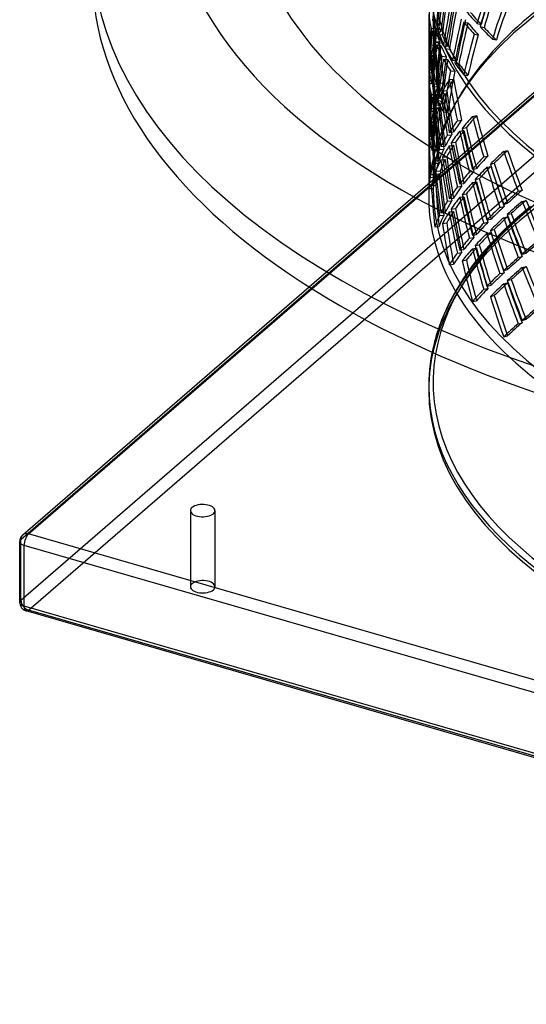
# Model space of a CAD drawing. Header units: millimetres. Extents: x -616 to 616, y -518 to 424.
# Tile 1 of 10: x -616 to -328, y -517 to 43. Entities that reach past the tile are written whole.
import ezdxf

# ---------------------------------------------------------------- set-up
doc = ezdxf.new("R2010")
doc.units = ezdxf.units.MM
doc.layers.add('HIDDEN', color=7, linetype='Continuous')
doc.layers.add('THICK', color=7, linetype='Continuous')

msp = doc.modelspace()

# ---------------------------------------------------------------- linework, layer by layer
at = {"layer": 'HIDDEN'}
for p, q in [((-615.63, -252.99), (-168.13, 134.56)), ((-451.75, -109.45), (-167.07, 137.09)), ((-450.23, -110.42), (-163.8, 137.64)), ((-615.63, -287.63), (-168.13, 99.92)), ((-611.3, -293.21), (-163.8, 94.34)), ((-381.54, 42.26), (-379.08, 42)), ((-363.82, 41.26), (-361.45, 40.86)), ((-356.2, 40.42), (-353.93, 39.88)), ((-382.41, 37.73), (-379.92, 37.61)), ((-382.01, 36.11), (-379.52, 35.99)), ((-379.28, 35.87), (-376.83, 35.6)), ((-378.59, 34.23), (-376.14, 33.97)), ((-357.94, 34.4), (-355.56, 34)), ((-354.53, 38.65), (-352.27, 38.12)), ((-383.75, 31.81), (-383.75, 23.92)), ((-382.96, 28.18), (-380.46, 28.21)), ((-381.25, 31.77), (-381.25, 24.13)), ((-380.35, 30.02), (-377.87, 30.18)), ((-379.97, 29.71), (-377.48, 29.59)), ((-379.28, 28.25), (-376.83, 27.99)), ((-347.54, 31.57), (-345.27, 31.04)), ((-382.26, 23.62), (-379.78, 23.79)), ((-375.36, 27.74), (-372.92, 27.48)), ((-374.36, 26.23), (-371.98, 25.83)), ((-383.75, 19.44), (-383.75, 11.54)), ((-383.74, 20.38), (-381.24, 20.26)), ((-383.68, 21.83), (-381.18, 21.86)), ((-382.65, 22.18), (-380.15, 22.21)), ((-381.25, 19.23), (-381.25, 11.59)), ((-376.25, 21.78), (-373.81, 21.52)), ((-375.36, 20.12), (-372.92, 19.86)), ((-370.15, 19.65), (-367.78, 19.25)), ((-368.97, 17.96), (-366.59, 17.56)), ((-383.68, 14.22), (-381.18, 14.24)), ((-383.57, 15.83), (-381.07, 15.85)), ((-383.47, 14.06), (-380.97, 13.94)), ((-383.27, 12.45), (-380.78, 12.33)), ((-371.38, 13.55), (-368.93, 13.29)), ((-363.82, 11.23), (-361.45, 10.83)), ((-383.62, 7.88), (-381.12, 7.9)), ((-383.47, 6.44), (-380.97, 6.32)), ((-382.01, 6.08), (-379.52, 5.96)), ((-377.65, 6.44), (-375.17, 6.6)), ((-372.05, 8.51), (-369.63, 8.81)), ((-382.41, 0.09), (-379.92, -0.03)), ((-381.54, 4.61), (-379.08, 4.35)), ((-380.35, -0.01), (-377.87, 0.16)), ((-376.85, 0.47), (-374.37, 0.63)), ((-375.92, 1.94), (-373.5, 2.25)), ((-382.01, -1.53), (-379.52, -1.65)), ((-380.94, -1.49), (-378.43, -1.46)), ((-379.28, -1.78), (-376.83, -2.04)), ((-378.59, -3.41), (-376.14, -3.67)), ((-383.75, -5.83), (-383.75, -13.72)), ((-382.96, -9.46), (-380.46, -9.43)), ((-382.65, -7.85), (-380.15, -7.82)), ((-381.25, -5.87), (-381.25, -13.51)), ((-380.35, -7.63), (-377.87, -7.46)), ((-379.97, -7.94), (-377.48, -8.05)), ((-379.74, -5.99), (-377.26, -5.83)), ((-375.36, -9.91), (-372.92, -10.17)), ((-383.68, -15.81), (-381.18, -15.79)), ((-382.65, -15.46), (-380.15, -15.44)), ((-382.26, -14.02), (-379.78, -13.86)), ((-367.43, -14.86), (-365, -14.56)), ((-358.91, -12.39), (-356.57, -11.95)), ((-383.75, -18.21), (-383.75, -26.1)), ((-383.74, -17.27), (-381.24, -17.39)), ((-383.57, -21.81), (-381.07, -21.79)), ((-381.25, -18.41), (-381.25, -26.06)), ((-372.05, -21.52), (-369.63, -21.22)), ((-366.13, -20.78), (-363.7, -20.47)), ((-364.68, -19.23), (-362.34, -18.79)), ((-383.68, -23.42), (-381.18, -23.4)), ((-383.47, -23.59), (-380.97, -23.7)), ((-383.27, -25.19), (-380.78, -25.31)), ((-373.18, -23.05), (-370.69, -22.88)), ((-370.95, -27.46), (-368.53, -27.15)), ((-383.62, -29.77), (-381.12, -29.74)), ((-382.01, -31.56), (-379.52, -31.68)), ((-377.65, -31.21), (-375.17, -31.04)), ((-376.85, -29.56), (-374.37, -29.4)), ((-372.05, -29.14), (-369.63, -28.83)), ((-341.09, -32.41), (-338.87, -31.83)), ((-380.94, -39.13), (-378.43, -39.11)), ((-380.35, -37.65), (-377.87, -37.49)), ((-376.85, -37.18), (-374.37, -37.01)), ((-375.92, -35.7), (-373.5, -35.39)), ((-352.41, -35.45), (-350.07, -35)), ((-348.69, -39.63), (-346.46, -39.05)), ((-383.75, -43.47), (-383.75, -58.37)), ((-381.25, -43.51), (-381.25, -54.04)), ((-379.74, -43.64), (-377.26, -43.47)), ((-360.55, -44.03), (-358.11, -43.72)), ((-358.91, -42.42), (-356.57, -41.98)), ((-350.64, -41.27), (-348.3, -40.83)), ((-382.96, -47.1), (-380.46, -47.08)), ((-382.65, -45.49), (-380.15, -45.47)), ((-380.35, -45.27), (-377.87, -45.1)), ((-358.91, -50.04), (-356.57, -49.59)), ((-357.33, -48.28), (-354.99, -47.84)), ((-383.68, -53.45), (-381.18, -53.43)), ((-382.26, -51.67), (-379.78, -51.5)), ((-367.43, -52.51), (-365, -52.2)), ((-366.13, -50.8), (-363.7, -50.5)), ((-332.8, -55.04), (-330.57, -54.46)), ((-373.18, -60.69), (-370.69, -60.52)), ((-372.05, -59.17), (-369.63, -58.86)), ((-366.13, -58.42), (-363.7, -58.11)), ((-364.68, -56.87), (-362.34, -56.43)), ((-330.58, -60.75), (-328.36, -60.17)), ((-376.85, -67.2), (-374.37, -67.04)), ((-372.05, -66.78), (-369.63, -66.47)), ((-370.95, -65.1), (-368.53, -64.79)), ((-343.22, -64.15), (-340.87, -63.7)), ((-341.09, -62.44), (-338.87, -61.86)), ((-325.94, -63.74), (-334.61, -71.11)), ((-377.65, -68.85), (-375.17, -68.68)), ((-352.41, -73.09), (-350.07, -72.65)), ((-350.64, -71.3), (-348.3, -70.85)), ((-334.61, -71.11), (-341.47, -77.54)), ((-341.09, -70.05), (-338.87, -69.48)), ((-339.05, -68.19), (-336.83, -67.62)), ((-380.35, -75.3), (-377.87, -75.13)), ((-375.92, -73.34), (-373.5, -73.04)), ((-348.69, -77.27), (-346.46, -76.7)), ((-341.47, -77.54), (-347.63, -83.88)), ((-360.55, -81.67), (-358.11, -81.36)), ((-358.91, -80.06), (-356.57, -79.62)), ((-347.63, -83.88), (-353.13, -90.07)), ((-350.64, -78.91), (-348.3, -78.47)), ((-366.13, -88.45), (-363.7, -88.14)), ((-358.91, -87.68), (-356.57, -87.24)), ((-357.33, -85.92), (-354.99, -85.48)), ((-367.43, -90.15), (-365, -89.84)), ((-364.68, -94.52), (-362.34, -94.07)), ((-353.13, -90.07), (-358.43, -96.7)), ((-332.8, -92.68), (-330.57, -92.11)), ((-330.58, -90.77), (-328.36, -90.2)), ((-372.05, -96.81), (-369.63, -96.5)), ((-358.43, -96.7), (-363.99, -104.52)), ((-341.09, -100.08), (-338.87, -99.51)), ((-330.58, -98.39), (-328.36, -97.82)), ((-363.99, -104.52), (-368.14, -111.18)), ((-343.22, -101.79), (-340.87, -101.35)), ((-339.05, -105.83), (-336.83, -105.26)), ((-368.14, -111.18), (-372.1, -118.53)), ((-352.41, -110.73), (-350.07, -110.29)), ((-350.64, -108.94), (-348.3, -108.5)), ((-341.09, -107.69), (-338.87, -107.12)), ((-358.91, -117.71), (-356.57, -117.27)), ((-348.69, -114.91), (-346.46, -114.34)), ((-372.1, -118.53), (-376.45, -128.26)), ((-376.45, -128.26), (-379.51, -137.12)), ((-330.58, -128.42), (-328.36, -127.84)), ((-332.8, -130.32), (-330.57, -129.75)), ((-379.51, -137.12), (-381.81, -146.55)), ((-341.09, -137.72), (-338.87, -137.15)), ((-519.26, -236.64), (-519.26, -279.94)), ((-505.26, -236.64), (-505.26, -279.94)), ((-615.63, -287.63), (-615.63, -252.99)), ((163.8, -516.96), (-611.3, -293.21))]:
    msp.add_line(p, q, dxfattribs=at)
for centre, major_axis, ratio, start_param, end_param in [((0, -54.04), (-381.25, 0), 0.5, -3.141592, -0.523599), ((0, -58.37), (-383.75, 0), 0.5, -3.141592, -0.523599), ((0, 68.42), (-383.75, 0), 0.5, 0, 2.617994), ((0, 68.42), (381.25, 0), 0.5, -3.141592, -0.523599), ((0, 55.52), (-105.15, -516.1), 0.715103, -1.446024, -1.400699), ((0, 55.52), (-104.46, -512.74), 0.715103, -1.445652, -1.400028), ((0, -12.16), (-195.89, -495.74), 0.665645, -1.46155, -1.416342), ((0, -12.16), (-194.61, -492.51), 0.665645, -1.461475, -1.41597), ((0, 25.49), (-105.15, -516.1), 0.715103, -1.491231, -1.446024), ((0, 17.87), (-105.15, -516.1), 0.715103, -1.502688, -1.457495), ((0, 25.49), (-104.46, -512.74), 0.715103, -1.491156, -1.445652), ((0, 17.87), (-104.46, -512.74), 0.715103, -1.502688, -1.457198), ((0, -19.77), (-195.89, -495.74), 0.665645, -1.473007, -1.427814), ((0, -19.77), (-194.61, -492.51), 0.665645, -1.473007, -1.427517), ((0, 55.52), (9.98, -524.14), 0.731905, -1.577758, -1.532565), ((0, 55.52), (9.91, -520.72), 0.731905, -1.577758, -1.532269), ((0, -12.16), (-105.15, -516.1), 0.715103, -1.547881, -1.502688), ((0, -12.16), (-104.46, -512.74), 0.715103, -1.548178, -1.502688), ((0, -49.8), (-195.89, -495.74), 0.665645, -1.5182, -1.473007), ((0, -49.8), (-194.61, -492.51), 0.665645, -1.518496, -1.473007), ((0, -165.84), (383.75, 0), 0.5, 1.047198, 2.617994), ((0, 25.49), (9.98, -524.14), 0.731905, -1.622952, -1.596674), ((0, 25.49), (9.91, -520.72), 0.731905, -1.623248, -1.596673), ((0, 17.87), (-154.23, -506.69), 0.693504, -1.424208, -1.378884), ((0, 17.87), (-153.23, -503.39), 0.693504, -1.423836, -1.378213), ((0, -49.8), (-381.92, 150.91), 0.248276, 0.43372, 0.479044), ((0, -49.8), (-379.43, 149.93), 0.248276, 0.433049, 0.478672), ((0, 55.52), (-49.44, -522.42), 0.728439, -1.480143, -1.441609), ((0, 17.87), (-383.53, 36.29), 0.359305, 0.072524, 0.117732), ((0, -12.16), (-382.86, 78), 0.334818, 0.175559, 0.220883), ((0, 55.52), (-49.12, -519.02), 0.728439, -1.479771, -1.441609), ((0, -54.04), (-381.25, 0), 0.5, -0.523599, 0), ((0, 17.87), (-381.03, 36.06), 0.359305, 0.072152, 0.117657), ((0, -12.16), (-380.37, 77.49), 0.334818, 0.174888, 0.220511), ((0, -12.16), (-154.23, -506.69), 0.693504, -1.469416, -1.424208), ((0, -19.77), (-154.23, -506.69), 0.693504, -1.480873, -1.435679), ((0, -12.16), (-153.23, -503.39), 0.693504, -1.469341, -1.423836), ((0, -19.77), (-153.23, -503.39), 0.693504, -1.480873, -1.435383), ((0, -19.77), (-382.2, 116.34), 0.296218, 0.413603, 0.458796), ((0, -19.77), (-379.71, 115.58), 0.296218, 0.413603, 0.459093), ((0, -168.01), (-383.75, 0), 0.5, -3.141592, -0.523599), ((0, -58.37), (-383.75, 0), 0.5, -0.523599, 0), ((0, 25.49), (-49.44, -522.42), 0.728439, -1.525351, -1.480143), ((0, 17.87), (-49.44, -522.42), 0.728439, -1.536807, -1.491614), ((0, 17.87), (-383.53, 36.29), 0.359305, 0.129189, 0.174382), ((0, 25.49), (-49.12, -519.02), 0.728439, -1.525275, -1.479771), ((0, 17.87), (-49.12, -519.02), 0.728439, -1.536807, -1.491318), ((0, -163.68), (381.25, 0), 0.5, 1.047198, 3.056169), ((0, 17.87), (-381.03, 36.06), 0.359305, 0.129189, 0.174679), ((0, -12.16), (-382.86, 78), 0.334818, 0.232355, 0.277548), ((0, -12.16), (-380.37, 77.49), 0.334818, 0.232058, 0.277548), ((0, -49.8), (-154.23, -506.69), 0.693504, -1.526066, -1.480873), ((0, -49.8), (-153.23, -503.39), 0.693504, -1.526362, -1.480873), ((0, -49.8), (-381.92, 150.91), 0.248276, 0.490515, 0.535709), ((0, -49.8), (-379.43, 149.93), 0.248276, 0.490219, 0.535709), ((0, 25.49), (9.98, -524.14), 0.731905, -1.596674, -1.577758), ((0, 25.49), (383.74, 7.3), 0.365754, 3.070397, 3.115591), ((0, 55.52), (383.34, 50.5), 0.352993, 2.961841, 3.007034), ((0, -12.16), (-49.44, -522.42), 0.728439, -1.582, -1.536807), ((0, 17.87), (-105.15, -516.1), 0.715103, -1.446024, -1.400699), ((0, 25.49), (9.91, -520.72), 0.731905, -1.596673, -1.577758), ((0, 25.49), (381.24, 7.26), 0.365754, 3.070101, 3.115591), ((0, 55.52), (68.61, -520.76), 0.725028, -1.617269, -1.572076), ((0, 55.52), (380.84, 50.17), 0.352993, 2.961841, 3.00733), ((0, -12.16), (-49.12, -519.02), 0.728439, -1.582297, -1.536807), ((0, -19.77), (-382.86, 78), 0.334818, 0.220883, 0.266091), ((0, 55.52), (68.16, -517.37), 0.725028, -1.617269, -1.571779), ((0, 55.52), (-49.44, -522.42), 0.728439, -1.441609, -1.434819), ((0, 25.49), (68.61, -520.76), 0.725028, -1.662462, -1.617269), ((0, 55.52), (-49.12, -519.02), 0.728439, -1.441609, -1.434148), ((0, 25.49), (68.16, -517.37), 0.725028, -1.662758, -1.617269), ((0, 17.87), (-104.46, -512.74), 0.715103, -1.445652, -1.400028), ((0, -19.77), (-380.37, 77.49), 0.334818, 0.220511, 0.266016), ((0, -49.8), (-382.2, 116.34), 0.296218, 0.311615, 0.356939), ((0, -49.8), (-379.71, 115.58), 0.296218, 0.310943, 0.356567), ((0, -12.16), (-383.53, 36.29), 0.359305, 0.0272, 0.03399), ((0, -12.16), (-383.53, 36.29), 0.359305, 0.03399, 0.072524), ((0, 17.87), (383.74, 7.3), 0.365754, 3.058926, 3.104134), ((0, 55.52), (9.98, -524.14), 0.731905, -1.521094, -1.47577), ((0, -12.16), (-381.03, 36.06), 0.359305, 0.026529, 0.033991), ((0, -12.16), (-381.03, 36.06), 0.359305, 0.033991, 0.072152), ((0, 17.87), (381.24, 7.26), 0.365754, 3.058554, 3.104059), ((0, 55.52), (9.91, -520.72), 0.731905, -1.520722, -1.475099), ((0, -12.16), (-105.15, -516.1), 0.715103, -1.491231, -1.446024), ((0, -19.77), (-105.15, -516.1), 0.715103, -1.502688, -1.457495), ((0, -12.16), (-104.46, -512.74), 0.715103, -1.491156, -1.445652), ((0, -19.77), (-104.46, -512.74), 0.715103, -1.502688, -1.457198), ((0, -19.77), (-382.86, 78), 0.334818, 0.277548, 0.322741), ((0, -19.77), (-380.37, 77.49), 0.334818, 0.277548, 0.323037), ((0, -49.8), (-382.2, 116.34), 0.296218, 0.36841, 0.413603), ((0, -49.8), (-379.71, 115.58), 0.296218, 0.368113, 0.413603), ((0, 17.87), (383.74, 7.3), 0.365754, 3.115591, 3.134506), ((0, 17.87), (383.74, 7.3), 0.365754, 3.134506, 3.160784), ((0, 17.87), (9.98, -524.14), 0.731905, -1.577758, -1.532565), ((0, 25.49), (9.98, -524.14), 0.731905, -1.566302, -1.521094), ((0, -12.16), (-383.53, 36.29), 0.359305, 0.083996, 0.129189), ((0, 17.87), (381.24, 7.26), 0.365754, 3.115591, 3.134505), ((0, 17.87), (381.24, 7.26), 0.365754, 3.134505, 3.16108), ((0, 17.87), (9.91, -520.72), 0.731905, -1.577758, -1.532269), ((0, 25.49), (9.91, -520.72), 0.731905, -1.566227, -1.520722), ((0, -12.16), (-381.03, 36.06), 0.359305, 0.083699, 0.129189), ((0, -49.8), (-105.15, -516.1), 0.715103, -1.547881, -1.502688), ((0, -49.8), (-104.46, -512.74), 0.715103, -1.548178, -1.502688), ((0, -12.16), (9.98, -524.14), 0.731905, -1.622952, -1.596674), ((0, 17.87), (-49.44, -522.42), 0.728439, -1.480143, -1.441609), ((0, -19.77), (-383.53, 36.29), 0.359305, 0.072524, 0.117732), ((0, -12.16), (9.91, -520.72), 0.731905, -1.623248, -1.596673), ((0, 17.87), (-49.12, -519.02), 0.728439, -1.479771, -1.441609), ((0, -19.77), (-381.03, 36.06), 0.359305, 0.072152, 0.117657), ((0, 25.49), (383.34, 50.5), 0.352993, 2.916647, 2.961841), ((0, 25.49), (380.84, 50.17), 0.352993, 2.916351, 2.961841), ((0, 55.52), (382.62, 91.19), 0.323283, 2.817172, 2.862365), ((0, 55.52), (380.12, 90.6), 0.323283, 2.817172, 2.862662), ((0, 55.52), (122.32, -513.22), 0.708724, -1.647697, -1.602504), ((0, 55.52), (121.53, -509.88), 0.708724, -1.647697, -1.602208), ((0, -12.16), (-49.44, -522.42), 0.728439, -1.525351, -1.480143), ((0, -49.8), (-382.86, 78), 0.334818, 0.175559, 0.220883), ((0, 17.87), (383.34, 50.5), 0.352993, 2.905176, 2.950384), ((0, -49.8), (-380.37, 77.49), 0.334818, 0.174888, 0.220511), ((0, 17.87), (380.84, 50.17), 0.352993, 2.904804, 2.950309), ((0, 55.52), (68.61, -520.76), 0.725028, -1.560604, -1.51528), ((0, 25.49), (122.32, -513.22), 0.708724, -1.692891, -1.647697), ((0, 55.52), (68.16, -517.37), 0.725028, -1.560232, -1.514609), ((0, 25.49), (121.53, -509.88), 0.708724, -1.693187, -1.647697), ((0, -19.77), (-49.44, -522.42), 0.728439, -1.536807, -1.491614), ((0, -12.16), (383.74, 7.3), 0.365754, 3.013602, 3.058926), ((0, -19.77), (-383.53, 36.29), 0.359305, 0.129189, 0.174382), ((0, -12.16), (-49.12, -519.02), 0.728439, -1.525275, -1.479771), ((0, -19.77), (-49.12, -519.02), 0.728439, -1.536807, -1.491318), ((0, -12.16), (381.24, 7.26), 0.365754, 3.012931, 3.058554), ((0, -19.77), (-381.03, 36.06), 0.359305, 0.129189, 0.174679), ((0, -49.8), (-382.86, 78), 0.334818, 0.232355, 0.277548), ((0, -49.8), (-380.37, 77.49), 0.334818, 0.232058, 0.277548), ((0, -12.16), (9.98, -524.14), 0.731905, -1.596674, -1.577758), ((0, -12.16), (383.74, 7.3), 0.365754, 3.070397, 3.115591), ((0, 17.87), (383.34, 50.5), 0.352993, 2.961841, 3.007034), ((0, -49.8), (-49.44, -522.42), 0.728439, -1.582, -1.536807), ((0, -12.16), (9.91, -520.72), 0.731905, -1.596673, -1.577758), ((0, -12.16), (381.24, 7.26), 0.365754, 3.070101, 3.115591), ((0, 17.87), (68.61, -520.76), 0.725028, -1.617269, -1.572076), ((0, 17.87), (380.84, 50.17), 0.352993, 2.961841, 3.00733), ((0, 25.49), (68.61, -520.76), 0.725028, -1.605812, -1.560604), ((0, -49.8), (-49.12, -519.02), 0.728439, -1.582297, -1.536807), ((0, 17.87), (68.16, -517.37), 0.725028, -1.617269, -1.571779), ((0, 25.49), (68.16, -517.37), 0.725028, -1.605737, -1.560232), ((0, 17.87), (-49.44, -522.42), 0.728439, -1.441609, -1.434819), ((0, -19.77), (383.74, 7.3), 0.365754, 3.058926, 3.104134), ((0, 17.87), (9.98, -524.14), 0.731905, -1.521094, -1.47577), ((0, -12.16), (68.61, -520.76), 0.725028, -1.662462, -1.617269), ((0, 17.87), (-49.12, -519.02), 0.728439, -1.441609, -1.434148), ((0, -19.77), (381.24, 7.26), 0.365754, 3.058554, 3.104059), ((0, 17.87), (9.91, -520.72), 0.731905, -1.520722, -1.475099), ((0, -12.16), (68.16, -517.37), 0.725028, -1.662758, -1.617269), ((0, 25.49), (382.62, 91.19), 0.323283, 2.771979, 2.817172), ((0, 25.49), (380.12, 90.6), 0.323283, 2.771682, 2.817172), ((0, 55.52), (382.05, 128.28), 0.28105, 2.685749, 2.730942), ((0, 55.52), (379.56, 127.44), 0.28105, 2.685749, 2.731238), ((0, 55.52), (168.93, -503.15), 0.684816, -1.664881, -1.619688), ((0, 55.52), (167.83, -499.87), 0.684816, -1.664881, -1.619392), ((0, -49.8), (-383.53, 36.29), 0.359305, 0.0272, 0.03399), ((0, -49.8), (-383.53, 36.29), 0.359305, 0.03399, 0.072524), ((0, -12.16), (9.98, -524.14), 0.731905, -1.566302, -1.521094), ((0, -49.8), (-381.03, 36.06), 0.359305, 0.026529, 0.033991), ((0, -49.8), (-381.03, 36.06), 0.359305, 0.033991, 0.072152), ((0, -12.16), (9.91, -520.72), 0.731905, -1.566227, -1.520722), ((0, 17.87), (382.62, 91.19), 0.323283, 2.760508, 2.805715), ((0, 17.87), (380.12, 90.6), 0.323283, 2.760136, 2.80564), ((0, 55.52), (122.32, -513.22), 0.708724, -1.591033, -1.545709), ((0, 25.49), (168.93, -503.15), 0.684816, -1.710074, -1.664881), ((0, 55.52), (121.53, -509.88), 0.708724, -1.590661, -1.545038), ((0, 25.49), (167.83, -499.87), 0.684816, -1.710371, -1.664881), ((0, -19.77), (383.74, 7.3), 0.365754, 3.115591, 3.134506), ((0, -19.77), (383.74, 7.3), 0.365754, 3.134506, 3.160784), ((0, -19.77), (9.98, -524.14), 0.731905, -1.577758, -1.532565), ((0, -49.8), (-383.53, 36.29), 0.359305, 0.083996, 0.129189), ((0, -19.77), (381.24, 7.26), 0.365754, 3.115591, 3.134505), ((0, -19.77), (381.24, 7.26), 0.365754, 3.134505, 3.16108), ((0, -19.77), (9.91, -520.72), 0.731905, -1.577758, -1.532269), ((0, -49.8), (-381.03, 36.06), 0.359305, 0.083699, 0.129189), ((0, -12.16), (383.34, 50.5), 0.352993, 2.859852, 2.905176), ((0, -12.16), (380.84, 50.17), 0.352993, 2.859181, 2.904804), ((0, 25.49), (122.32, -513.22), 0.708724, -1.636241, -1.591033), ((0, 25.49), (121.53, -509.88), 0.708724, -1.636166, -1.590661), ((0, -49.8), (9.98, -524.14), 0.731905, -1.622952, -1.596674), ((0, -49.8), (9.91, -520.72), 0.731905, -1.623248, -1.596673), ((0, -12.16), (383.34, 50.5), 0.352993, 2.916647, 2.961841), ((0, -12.16), (380.84, 50.17), 0.352993, 2.916351, 2.961841), ((0, 17.87), (382.62, 91.19), 0.323283, 2.817172, 2.862365), ((0, 17.87), (380.12, 90.6), 0.323283, 2.817172, 2.862662), ((0, 17.87), (122.32, -513.22), 0.708724, -1.647697, -1.602504), ((0, 17.87), (121.53, -509.88), 0.708724, -1.647697, -1.602208), ((0, 55.52), (381.93, 161.63), 0.230965, 2.568158, 2.613351), ((0, 55.52), (379.44, 160.58), 0.230965, 2.568158, 2.613648), ((0, 55.52), (208.19, -491.94), 0.655291, -1.668232, -1.623039), ((0, 55.52), (206.84, -488.74), 0.655291, -1.668232, -1.622742), ((0, -49.8), (383.74, 7.3), 0.365754, 3.013602, 3.058926), ((0, -49.8), (381.24, 7.26), 0.365754, 3.012931, 3.058554), ((0, -19.77), (383.34, 50.5), 0.352993, 2.905176, 2.950384), ((0, -19.77), (380.84, 50.17), 0.352993, 2.904804, 2.950309), ((0, 17.87), (68.61, -520.76), 0.725028, -1.560604, -1.51528), ((0, -12.16), (122.32, -513.22), 0.708724, -1.692891, -1.647697), ((0, 17.87), (68.16, -517.37), 0.725028, -1.560232, -1.514609), ((0, -12.16), (121.53, -509.88), 0.708724, -1.693187, -1.647697), ((0, 25.49), (382.05, 128.28), 0.28105, 2.640555, 2.685749), ((0, 25.49), (379.56, 127.44), 0.28105, 2.640259, 2.685749), ((0, 25.49), (206.84, -488.74), 0.655291, -1.713722, -1.668232), ((0, -49.8), (9.98, -524.14), 0.731905, -1.596674, -1.577758), ((0, -49.8), (9.91, -520.72), 0.731905, -1.596673, -1.577758), ((0, -12.16), (68.61, -520.76), 0.725028, -1.605812, -1.560604), ((0, -12.16), (68.16, -517.37), 0.725028, -1.605737, -1.560232), ((0, -12.16), (382.62, 91.19), 0.323283, 2.715184, 2.760508), ((0, -12.16), (380.12, 90.6), 0.323283, 2.714512, 2.760136), ((0, 17.87), (382.05, 128.28), 0.28105, 2.629084, 2.674292), ((0, 17.87), (379.56, 127.44), 0.28105, 2.628712, 2.674217), ((0, 55.52), (168.93, -503.15), 0.684816, -1.608217, -1.562893), ((0, 25.49), (208.19, -491.94), 0.655291, -1.713425, -1.668232), ((0, 55.52), (167.83, -499.87), 0.684816, -1.607845, -1.562222), ((0, -49.8), (383.74, 7.3), 0.365754, 3.070397, 3.115591), ((0, -19.77), (383.34, 50.5), 0.352993, 2.961841, 3.007034), ((0, -49.8), (381.24, 7.26), 0.365754, 3.070101, 3.115591), ((0, -19.77), (68.61, -520.76), 0.725028, -1.617269, -1.572076), ((0, -19.77), (380.84, 50.17), 0.352993, 2.961841, 3.00733), ((0, -19.77), (68.16, -517.37), 0.725028, -1.617269, -1.571779), ((0, 17.87), (382.05, 128.28), 0.28105, 2.685749, 2.730942), ((0, 17.87), (379.56, 127.44), 0.28105, 2.685749, 2.731238), ((0, 17.87), (168.93, -503.15), 0.684816, -1.664881, -1.619688), ((0, 25.49), (168.93, -503.15), 0.684816, -1.653425, -1.608217), ((0, 17.87), (167.83, -499.87), 0.684816, -1.664881, -1.619392), ((0, 25.49), (167.83, -499.87), 0.684816, -1.653349, -1.607845), ((0, -49.8), (68.61, -520.76), 0.725028, -1.662462, -1.617269), ((0, -54.04), (-381.25, 0), 0.5, 0, 2.617994), ((0, -49.8), (68.16, -517.37), 0.725028, -1.662758, -1.617269), ((0, -12.16), (382.62, 91.19), 0.323283, 2.771979, 2.817172), ((0, -12.16), (380.12, 90.6), 0.323283, 2.771682, 2.817172), ((0, 25.49), (381.93, 161.63), 0.230965, 2.522965, 2.568158), ((0, 25.49), (379.44, 160.58), 0.230965, 2.522668, 2.568158), ((0, -58.37), (-383.75, 0), 0.5, 0, 0.658305), ((0, -49.8), (383.34, 50.5), 0.352993, 2.859852, 2.905176), ((0, -49.8), (380.84, 50.17), 0.352993, 2.859181, 2.904804), ((0, -19.77), (382.62, 91.19), 0.323283, 2.760508, 2.805715), ((0, -19.77), (380.12, 90.6), 0.323283, 2.760136, 2.80564), ((0, 17.87), (122.32, -513.22), 0.708724, -1.591033, -1.545709), ((0, -12.16), (168.93, -503.15), 0.684816, -1.710074, -1.664881), ((0, 17.87), (121.53, -509.88), 0.708724, -1.590661, -1.545038), ((0, -12.16), (167.83, -499.87), 0.684816, -1.710371, -1.664881), ((0, 17.87), (381.93, 161.63), 0.230965, 2.511494, 2.556701), ((0, 17.87), (379.44, 160.58), 0.230965, 2.511122, 2.556626), ((0, 55.52), (208.19, -491.94), 0.655291, -1.611568, -1.566243), ((0, 55.52), (206.84, -488.74), 0.655291, -1.611196, -1.565572), ((0, -19.77), (382.62, 91.19), 0.323283, 2.817172, 2.862365), ((0, -19.77), (380.12, 90.6), 0.323283, 2.817172, 2.862662), ((0, -19.77), (122.32, -513.22), 0.708724, -1.647697, -1.602504), ((0, -12.16), (122.32, -513.22), 0.708724, -1.636241, -1.591033), ((0, -19.77), (121.53, -509.88), 0.708724, -1.647697, -1.602208), ((0, -12.16), (121.53, -509.88), 0.708724, -1.636166, -1.590661), ((0, -12.16), (382.05, 128.28), 0.28105, 2.58376, 2.629084), ((0, -12.16), (379.56, 127.44), 0.28105, 2.583089, 2.628712), ((0, -165.84), (383.75, 0), 0.5, 2.617994, 3.141593), ((0, -168.01), (-383.75, 0), 0.5, -0.523599, 0), ((0, -49.8), (383.34, 50.5), 0.352993, 2.916647, 2.961841), ((0, -49.8), (380.84, 50.17), 0.352993, 2.916351, 2.961841), ((0, -12.16), (379.56, 127.44), 0.28105, 2.640259, 2.685749), ((0, 17.87), (381.93, 161.63), 0.230965, 2.568158, 2.613351), ((0, 17.87), (379.44, 160.58), 0.230965, 2.568158, 2.613648), ((0, 17.87), (208.19, -491.94), 0.655291, -1.668232, -1.623039), ((0, 25.49), (208.19, -491.94), 0.655291, -1.656775, -1.611568), ((0, 17.87), (206.84, -488.74), 0.655291, -1.668232, -1.622742), ((0, 25.49), (206.84, -488.74), 0.655291, -1.6567, -1.611196), ((0, -49.8), (122.32, -513.22), 0.708724, -1.692891, -1.647697), ((0, -49.8), (121.53, -509.88), 0.708724, -1.693187, -1.647697), ((0, -12.16), (382.05, 128.28), 0.28105, 2.640555, 2.685749), ((0, -12.16), (208.19, -491.94), 0.655291, -1.713425, -1.668232), ((0, -12.16), (206.84, -488.74), 0.655291, -1.713722, -1.668232), ((0, -49.8), (382.62, 91.19), 0.323283, 2.715184, 2.760508), ((0, -49.8), (380.12, 90.6), 0.323283, 2.714512, 2.760136), ((0, -19.77), (382.05, 128.28), 0.28105, 2.629084, 2.674292), ((0, -19.77), (379.56, 127.44), 0.28105, 2.628712, 2.674217), ((0, 17.87), (168.93, -503.15), 0.684816, -1.608217, -1.562893), ((0, 17.87), (167.83, -499.87), 0.684816, -1.607845, -1.562222), ((0, -12.16), (381.93, 161.63), 0.230965, 2.46617, 2.511494), ((0, -12.16), (379.44, 160.58), 0.230965, 2.465498, 2.511122), ((0, -19.77), (382.05, 128.28), 0.28105, 2.685749, 2.730942), ((0, -19.77), (379.56, 127.44), 0.28105, 2.685749, 2.731238), ((0, -19.77), (168.93, -503.15), 0.684816, -1.664881, -1.619688), ((0, -12.16), (168.93, -503.15), 0.684816, -1.653425, -1.608217), ((0, -19.77), (167.83, -499.87), 0.684816, -1.664881, -1.619392), ((0, -12.16), (167.83, -499.87), 0.684816, -1.653349, -1.607845), ((0, -49.8), (382.62, 91.19), 0.323283, 2.771979, 2.817172), ((0, -49.8), (380.12, 90.6), 0.323283, 2.771682, 2.817172), ((0, -49.8), (168.93, -503.15), 0.684816, -1.710074, -1.664881), ((0, -49.8), (167.83, -499.87), 0.684816, -1.710371, -1.664881), ((0, -12.16), (381.93, 161.63), 0.230965, 2.522965, 2.568158), ((0, -12.16), (379.44, 160.58), 0.230965, 2.522668, 2.568158), ((0, -19.77), (381.93, 161.63), 0.230965, 2.511494, 2.556701), ((0, -19.77), (379.44, 160.58), 0.230965, 2.511122, 2.556626), ((0, 17.87), (208.19, -491.94), 0.655291, -1.611568, -1.566243), ((0, 17.87), (206.84, -488.74), 0.655291, -1.611196, -1.565572), ((0, -49.8), (382.05, 128.28), 0.28105, 2.58376, 2.629084), ((0, -49.8), (379.56, 127.44), 0.28105, 2.583089, 2.628712), ((0, -12.16), (208.19, -491.94), 0.655291, -1.656775, -1.611568), ((0, -12.16), (206.84, -488.74), 0.655291, -1.6567, -1.611196), ((0, -49.8), (382.05, 128.28), 0.28105, 2.640555, 2.685749), ((0, -49.8), (379.56, 127.44), 0.28105, 2.640259, 2.685749), ((0, -19.77), (381.93, 161.63), 0.230965, 2.568158, 2.613351), ((0, -19.77), (379.44, 160.58), 0.230965, 2.568158, 2.613648), ((0, -19.77), (208.19, -491.94), 0.655291, -1.668232, -1.623039), ((0, -19.77), (206.84, -488.74), 0.655291, -1.668232, -1.622742), ((0, -49.8), (208.19, -491.94), 0.655291, -1.713425, -1.668232), ((0, -49.8), (206.84, -488.74), 0.655291, -1.713722, -1.668232), ((0, -49.8), (381.93, 161.63), 0.230965, 2.46617, 2.511494), ((0, -49.8), (379.44, 160.58), 0.230965, 2.465498, 2.511122), ((0, -49.8), (381.93, 161.63), 0.230965, 2.522965, 2.568158), ((0, -49.8), (379.44, 160.58), 0.230965, 2.522668, 2.568158), ((-611.3, -254.24), (-3.27, 3.78), 0.75, 0.000079, 0.713724), ((-611.3, -254.24), (-5, 0), 0.5, -0.523599, -0.000094), ((-512.26, -279.94), (7, 0), 0.5, 2.617994, 3.141499), ((-512.26, -279.94), (7, 0), 0.5, 3.141499, 5.759587), ((-512.26, -279.94), (7, 0), 0.5, -0.000094, 2.617994), ((-512.26, -279.94), (7, 0), 0.5, -0.523599, -0.000094), ((-611.3, -288.88), (-5, 0), 0.5, -0.523599, -0.000094), ((-611.3, -288.88), (-3.27, 3.78), 0.75, 0.713724, 2.284521), ((-611.3, -288.88), (-1.39, -4.8), 0.433013, 0.000007, 0.588003)]:
    msp.add_ellipse(centre, major_axis=major_axis, ratio=ratio, start_param=start_param, end_param=end_param, dxfattribs=at)
at = {"layer": 'THICK'}
for p, q in [((-614.57, -250.46), (-451.75, -109.45)), ((-611.3, -249.91), (-450.23, -110.42)), ((-382.58, -150.72), (-382.81, -152.35)), ((-382.43, -149.78), (-382.58, -150.72)), ((-381.81, -146.55), (-382.43, -149.78)), ((-382.81, -152.35), (-383.37, -157.29)), ((-383.66, -161.63), (-383.75, -165.84)), ((-383.37, -157.29), (-383.66, -161.63)), ((-383.75, -165.84), (-383.75, -168.01)), ((163.8, -473.66), (-611.3, -249.91)), ((-616.3, -288.88), (-616.3, -254.24)), ((161.3, -480.15), (-613.8, -256.4)), ((-613.8, -291.04), (-613.8, -256.4)), ((161.3, -514.79), (-613.8, -291.04)), ((162.41, -517.43), (-612.68, -293.68))]:
    msp.add_line(p, q, dxfattribs=at)
for centre, start, end in [((-611.3, -254.24), 130.8968, 179.9974), ((-611.3, -288.88), 179.9974, 253.8719)]:
    msp.add_arc(centre, 5, start, end, dxfattribs=at)
for centre, major_axis, ratio, start_param, end_param in [((0, 121.14), (531.2, 0), 0.5, 1.047198, 4.18879), ((0, 121.14), (487.4, 0), 0.5, -0.523599, 2.617994), ((0, 121.14), (487.4, 0), 0.5, 2.617994, 5.759587), ((0, 83.21), (575, 0), 0.5, -3.141592, -2.094395), ((0, 68.42), (575, 0), 0.5, -3.141592, -0.523599), ((0, -163.68), (381.25, 0), 0.5, 3.056169, 4.18879), ((0, -165.84), (383.75, 0), 0.5, -3.141592, -2.094395), ((0, -168.01), (-383.75, 0), 0.5, 0, 2.617994), ((-512.26, -236.64), (-7, 0), 0.5, -0.523599, -0.000094), ((-512.26, -236.64), (-7, 0), 0.5, 3.141499, 5.759587), ((-512.26, -236.64), (-7, 0), 0.5, -0.000094, 2.617994), ((-512.26, -236.64), (-7, 0), 0.5, 2.617994, 3.141499), ((-611.3, -254.24), (-3.27, 3.78), 0.75, -0.857072, 0.000079), ((-611.3, -254.24), (-1.39, -4.8), 0.433013, -2.55359, -0.982794), ((-611.3, -254.24), (-5, 0), 0.5, -0.000094, 1.047198), ((-611.3, -288.88), (-5, 0), 0.5, -0.000094, 1.047198), ((-611.3, -288.88), (-1.39, -4.8), 0.433013, -0.982794, 0.000007)]:
    msp.add_ellipse(centre, major_axis=major_axis, ratio=ratio, start_param=start_param, end_param=end_param, dxfattribs=at)

doc.saveas('drawing.dxf')
